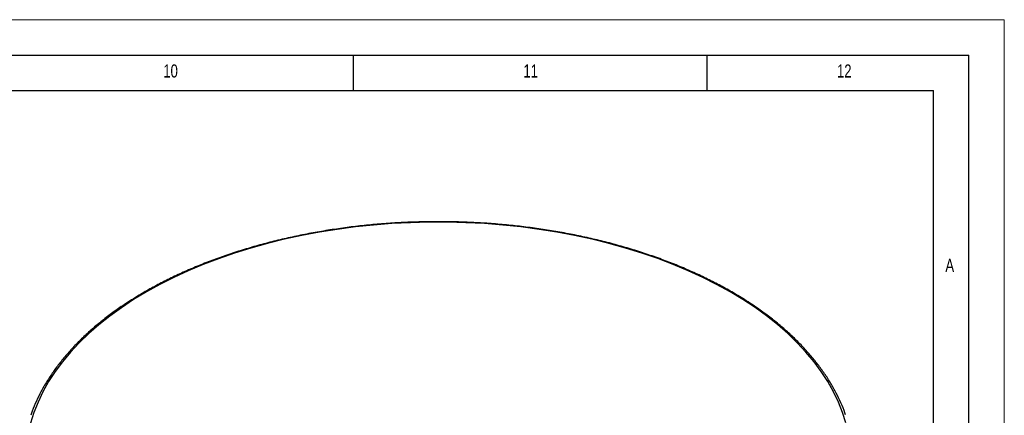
# Model space of a CAD drawing. Header units: millimetres. Extents: x 0 to 594, y 0 to 420.
# Tile 60 of 60: x 455 to 594, y 364 to 420. Entities that reach past the tile are written whole.
import ezdxf

# ---------------------------------------------------------------- set-up
doc = ezdxf.new("R2010")
doc.units = ezdxf.units.MM
doc.layers.add('FORMAT', color=7, linetype='Continuous')
doc.styles.add('SLDTEXTSTYLE0', font='TXT', dxfattribs={"width": 0.75})

msp = doc.modelspace()

# ---------------------------------------------------------------- linework, layer by layer
at = {"color": 7, "linetype": 'Continuous', "lineweight": 18}
for p in [(0, 420), (594, 0)]:
    msp.add_line(p, (594, 420), dxfattribs=at)
at = {"color": 7, "linetype": 'Continuous', "lineweight": 25, "flags": 128}
for points in [[(557.03, 380.399), (555.22, 381.491), (553.327, 382.536), (551.354, 383.53), (549.306, 384.472), (547.187, 385.361), (545.001, 386.193), (542.752, 386.968), (540.446, 387.684), (538.086, 388.34), (535.678, 388.934), (533.226, 389.465), (530.735, 389.932), (528.21, 390.333), (525.657, 390.669), (523.08, 390.939), (520.484, 391.142), (517.876, 391.277), (515.26, 391.344), (512.641, 391.344), (510.025, 391.276), (507.416, 391.14), (504.821, 390.936), (502.245, 390.666), (499.692, 390.329), (497.167, 389.927), (494.677, 389.459), (492.225, 388.928), (489.817, 388.333), (487.458, 387.677), (485.152, 386.96), (482.904, 386.184), (480.719, 385.351), (478.601, 384.462), (476.553, 383.519), (474.582, 382.524)], [(474.582, 382.524), (472.689, 381.479), (470.88, 380.386), (469.157, 379.247), (467.525, 378.065), (465.986, 376.842), (464.544, 375.58), (463.201, 374.282), (461.961, 372.95), (460.825, 371.588), (459.796, 370.198), (458.877, 368.782), (458.068, 367.344), (457.372, 365.887), (456.79, 364.413), (456.323, 362.925)], [(571.602, 362.942), (571.134, 364.429), (570.55, 365.903), (569.853, 367.36), (569.043, 368.798), (568.122, 370.213), (567.093, 371.603), (565.956, 372.965), (564.714, 374.296), (563.37, 375.594), (561.927, 376.856), (560.387, 378.078), (558.754, 379.26), (557.03, 380.399)]]:
    msp.add_lwpolyline(points, dxfattribs=at)
at = {"color": 7, "linetype": 'Continuous', "lineweight": 25}
msp.add_arc((557.14, 380.206), 0.222, 62.25847, 119.67118, dxfattribs=at)
for points, knots in [([(557.243, 380.402), (556.945, 380.588), (556.082, 381.126), (554.594, 381.983), (552.758, 382.96), (550.852, 383.889), (548.881, 384.771), (546.847, 385.603), (544.754, 386.384), (542.606, 387.114), (540.407, 387.789), (538.161, 388.411), (535.872, 388.976), (533.543, 389.485), (531.18, 389.936), (528.786, 390.329), (526.365, 390.662), (523.923, 390.936), (521.462, 391.15), (518.989, 391.304), (516.506, 391.397), (514.018, 391.428), (511.531, 391.399), (509.048, 391.309), (506.574, 391.158), (504.113, 390.947), (501.669, 390.675), (499.248, 390.344), (496.852, 389.954), (494.488, 389.505), (492.158, 388.999), (489.867, 388.436), (487.619, 387.817), (485.418, 387.144), (483.268, 386.417), (481.173, 385.638), (479.136, 384.808), (477.161, 383.928), (475.253, 383.001), (473.413, 382.027), (471.646, 381.008), (469.955, 379.947), (468.342, 378.845), (466.811, 377.703), (465.365, 376.525), (464.006, 375.311), (462.737, 374.065), (461.559, 372.788), (460.476, 371.482), (459.49, 370.151), (458.602, 368.797), (457.812, 367.422), (457.129, 366.028), (456.644, 364.898), (456.424, 364.228), (456.36, 364.034)], [0, 0, 0, 0, 0.0101464, 0.0294128, 0.0486793, 0.0679449, 0.0872093, 0.1064725, 0.1257341, 0.1449943, 0.164253, 0.1835103, 0.2027662, 0.2220209, 0.2412744, 0.2605269, 0.2797785, 0.2990294, 0.3182796, 0.3375294, 0.3567789, 0.3760281, 0.3952774, 0.4145268, 0.4337763, 0.4530263, 0.4722767, 0.4915279, 0.5107798, 0.5300327, 0.5492867, 0.5685419, 0.5877985, 0.6070566, 0.6263163, 0.6455776, 0.6648407, 0.6841055, 0.7033721, 0.7226402, 0.7419098, 0.7611806, 0.7804521, 0.7997237, 0.8189944, 0.8382631, 0.8575287, 0.8767894, 0.8960435, 0.9152891, 0.9345238, 0.9537456, 0.9729525, 0.9921431, 1, 1, 1, 1]), ([(571.553, 364.094), (571.524, 364.185), (571.343, 364.75), (570.911, 365.777), (570.25, 367.172), (569.479, 368.548), (568.611, 369.904), (567.644, 371.237), (566.58, 372.546), (565.422, 373.827), (564.171, 375.078), (562.829, 376.297), (561.4, 377.482), (559.885, 378.629), (558.493, 379.601), (557.59, 380.18), (557.243, 380.402)], [0, 0, 0, 0, 0.0148857, 0.0926312, 0.1704424, 0.2483211, 0.3262655, 0.4042703, 0.4823285, 0.5604319, 0.6385721, 0.7167411, 0.7949315, 0.8731369, 0.951352, 1, 1, 1, 1])]:
    msp.add_open_spline(points, degree=3, knots=knots, dxfattribs=at)
at = {"layer": 'FORMAT'}
for p, q in [((15, 415), (589, 415)), ((502, 410), (502, 415)), ((552, 410), (552, 415)), ((589, 5), (589, 415)), ((20, 410), (584, 410)), ((584, 10), (584, 410))]:
    msp.add_line(p, q, dxfattribs=at)

# ---------------------------------------------------------------- texts
at = {"layer": 'FORMAT', "attachment_point": 1, "style": 'SLDTEXTSTYLE0'}
for s, insert, char_height in [('10', (475.081, 413.668), 1.8521), ('11', (525.999, 413.668), 1.8521), ('12', (570.333, 413.668), 1.8521), ('A', (585.667, 386.168), 1.852)]:
    msp.add_mtext(s, dxfattribs=dict(at, insert=insert, char_height=char_height))

doc.saveas('drawing.dxf')
